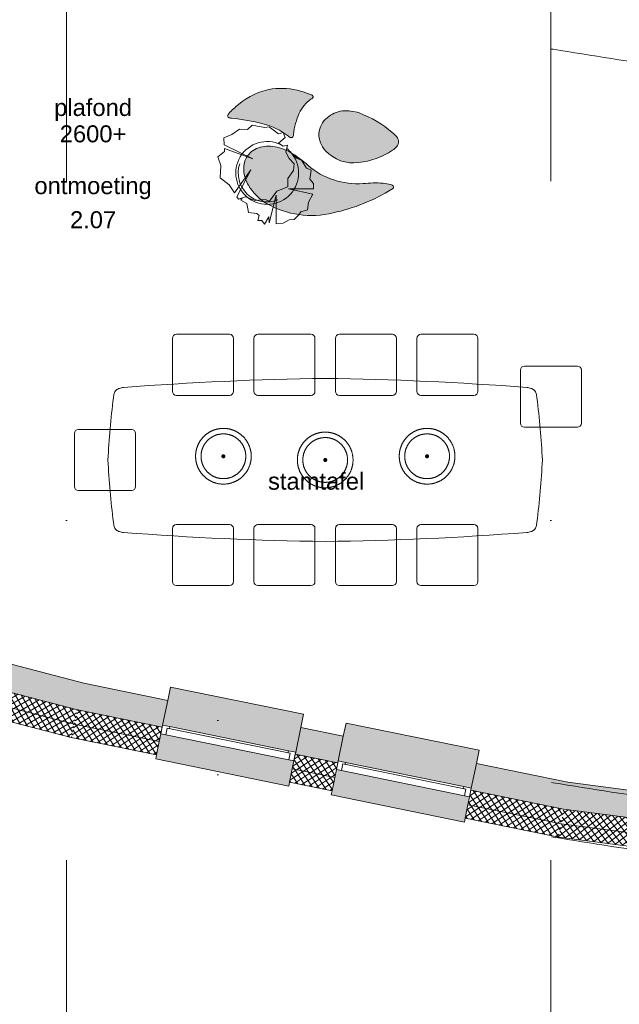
# Model space of a CAD drawing. Extents: x -238422 to 258194, y -34825 to 126331.
# Tile 6 of 239: x -214994 to -210579, y 36587 to 43836. Entities that reach past the tile are written whole.
import ezdxf

# ---------------------------------------------------------------- set-up
doc = ezdxf.new("R2010")
doc.units = 0
doc.header["$LTSCALE"] = 50
doc.linetypes.add('_ .', pattern=[190, 90, -50, 0, -50])
doc.linetypes.add('B0701', pattern=[117.059997, 77.999997, -39.06])
for name, color, linetype in [('00 Bestaand', 7, 'CONTINUOUS'), ('00 Bestaand Afdek-arcering', 7, 'CONTINUOUS'), ('00 Bestaand Doorsnede-arcering', 7, 'CONTINUOUS'), ('00 Bestaand Laagscheidingslijnen', 7, 'CONTINUOUS'), ('00 Bestaand Ramen', 7, 'CONTINUOUS'), ('00 Ruimtenummer', 7, 'CONTINUOUS'), ('00 Simple', 7, 'CONTINUOUS'), ('00 Simple Ramen', 7, 'CONTINUOUS'), ('00 tekst plafond', 7, 'CONTINUOUS'), ('82 Interieur', 7, 'CONTINUOUS'), ('82 Interieur Afdek-arcering', 7, 'CONTINUOUS'), ('A Stramien', 7, 'CONTINUOUS'), ('Tekst_dim 1_ 50', 7, 'CONTINUOUS'), ('WM5448--', 1, 'CONTINUOUS')]:
    doc.layers.add(name, color=color, linetype=linetype)
doc.styles.add('GENERATED_STYLE_1', font='ARIAL.TTF')
pattern_1 = [(-142.42427, (0, 0), (-22.867855, 29.72055), []), (-52.42427, (0, 0), (29.72055, 22.867855), [])]
pattern_2 = [(-146.55948, (0, 0), (-20.665165, 31.29219), []), (-56.55948, (0, 0), (31.29219, 20.665165), [])]
pattern_3 = [(-149.5658, (0, 0), (-18.99557, 32.33293), []), (-59.5658, (0, 0), (32.33293, 18.99557), [])]

# ---------------------------------------------------------------- blocks, each defined once
blk = doc.blocks.new('Slab_2_2', base_point=(13717.3, 14575.3))
at = {"layer": '82 Interieur', "color": 1, "linetype": 'Continuous', "lineweight": 0, "flags": 128}
blk.add_lwpolyline([(13717.3, 14575.3, 0.016916), (13757.9, 15033.7, 0.016916), (13717.3, 15492.1, 0.042976), (13711.5, 15522.2, 0.126468), (13696.9, 15547.7, 0.122651), (13672.1, 15561.2, 0.040557), (13643.5, 15567.4, 0.016247), (12157.9, 15633.7, 0.016247), (10672.2, 15567.4, 0.040557), (10643.6, 15561.2, 0.122651), (10618.8, 15547.7, 0.126468), (10604.2, 15522.2, 0.042976), (10598.5, 15492.1, 0.016916), (10557.9, 15033.7, 0.016916), (10598.5, 14575.3, 0.042976), (10604.2, 14545.1, 0.126468), (10618.8, 14519.7, 0.122651), (10643.6, 14506.2, 0.040557), (10672.2, 14499.9, 0.016247), (12157.9, 14433.7, 0.016247), (13643.5, 14499.9, 0.040557), (13672.1, 14506.2, 0.122651), (13696.9, 14519.7, 0.126468), (13711.5, 14545.1, 0.042976)], format="xyb", close=True, dxfattribs=at)
blk = doc.blocks.new('Slab_3_2', base_point=(11767.2, 17765.7))
at = {"layer": '82 Interieur Afdek-arcering', "linetype": 'Continuous', "lineweight": 0}
blk.add_hatch(color=255, dxfattribs=at).paths.add_polyline_path([(11767.2, 17765.7, 0.136734), (11519.7, 17651.1, 0.036645), (11448.3, 17584.3, 0.051628), (11442.2, 17576.5, 0.127954), (11439.4, 17567.8, 0.206069), (11443.3, 17557.9, 0.082924), (11448.1, 17554.6, 0.048532), (11454.1, 17552.4, 0.032561), (11467.6, 17550.1), (11468.6, 17550, -0.035911), (11699.6, 17509, -0.101459), (11887.4, 17417.4, 0.060134), (11900.7, 17408.3, 0.097103), (11907.5, 17406.4, 0.139041), (11914.3, 17408, 0.18151), (11921.6, 17417.2, 0.05106), (11924.3, 17429.9), (11924.3, 17430.1, -0.074193), (11966.8, 17587.3, -0.141237), (12053.2, 17689.3, 0.036418), (12062.8, 17696, 0.05527), (12066.5, 17699.9, 0.092084), (12068.7, 17704.3, 0.199215), (12067.5, 17713.1, 0.120544), (12061.9, 17718.7, 0.046191), (12054.2, 17722.5, 0.029572), (11976.9, 17748.7, 0.102847)], flags=0)
at = {"layer": '82 Interieur', "color": 1, "linetype": 'Continuous', "lineweight": 0, "flags": 128}
blk.add_lwpolyline([(11767.2, 17765.7, 0.136734), (11519.7, 17651.1, 0.036645), (11448.3, 17584.3, 0.051628), (11442.2, 17576.5, 0.127954), (11439.4, 17567.8, 0.206069), (11443.3, 17557.9, 0.082924), (11448.1, 17554.6, 0.048532), (11454.1, 17552.4, 0.032561), (11467.6, 17550.1), (11468.6, 17550, -0.035911), (11699.6, 17509, -0.101459), (11887.4, 17417.4, 0.060134), (11900.7, 17408.3, 0.097103), (11907.5, 17406.4, 0.139041), (11914.3, 17408, 0.18151), (11921.6, 17417.2, 0.05106), (11924.3, 17429.9), (11924.3, 17430.1, -0.074193), (11966.8, 17587.3, -0.141237), (12053.2, 17689.3, 0.036418), (12062.8, 17696, 0.05527), (12066.5, 17699.9, 0.092084), (12068.7, 17704.3, 0.199215), (12067.5, 17713.1, 0.120544), (12061.9, 17718.7, 0.046191), (12054.2, 17722.5, 0.029572), (11976.9, 17748.7, 0.102847)], format="xyb", close=True, dxfattribs=at)
blk = doc.blocks.new('Slab_4_2', base_point=(12111.7, 17437.2))
at = {"layer": '82 Interieur Afdek-arcering', "linetype": 'Continuous', "lineweight": 0}
blk.add_hatch(color=255, dxfattribs=at).paths.add_polyline_path([(12111.7, 17437.2, 0.19369), (12160, 17310.7, 0.244498), (12403.9, 17222.9, 0.116828), (12653.7, 17313.4, 0.084291), (12685.9, 17340.8, 0.176876), (12698.6, 17377.4, 0.161098), (12683.6, 17414.4, 0.055174), (12652.3, 17443.9, 0.091168), (12407.8, 17588.3, 0.108061), (12284.2, 17603.5, 0.151399), (12172.7, 17553.5, 0.203295)], flags=0)
at = {"layer": '82 Interieur', "color": 1, "linetype": 'Continuous', "lineweight": 0, "flags": 128}
blk.add_lwpolyline([(12111.7, 17437.2, 0.19369), (12160, 17310.7, 0.244498), (12403.9, 17222.9, 0.116828), (12653.7, 17313.4, 0.084291), (12685.9, 17340.8, 0.176876), (12698.6, 17377.4, 0.161098), (12683.6, 17414.4, 0.055174), (12652.3, 17443.9, 0.091168), (12407.8, 17588.3, 0.108061), (12284.2, 17603.5, 0.151399), (12172.7, 17553.5, 0.203295)], format="xyb", close=True, dxfattribs=at)
blk = doc.blocks.new('Slab_5_2', base_point=(12659.8, 17038.4))
at = {"layer": '82 Interieur Afdek-arcering', "linetype": 'Continuous', "lineweight": 0}
blk.add_hatch(color=255, dxfattribs=at).paths.add_polyline_path([(12659.8, 17038.4, 0.332335), (12657.9, 17052.4, 0.079809), (12650.6, 17057.3, 0.038314), (12640.8, 17061.1, 0.052278), (12584.2, 17071.3, 0.043623), (12437.3, 17068.4, -0.197023), (12031.9, 17201.9, 0.047519), (11901.8, 17298.3, 0.10081), (11771.1, 17341.3, 0.129806), (11652.3, 17326.4, 0.190516), (11571.6, 17246.8, 0.137161), (11559.6, 17150.6, 0.094643), (11592.5, 17056.2, 0.12598), (11726.1, 16921.7, 0.193299), (12215.8, 16853, 0.087657), (12649.4, 17028.4, 0.046893), (12655.3, 17032.7, 0.084386)], flags=0)
at = {"layer": '82 Interieur', "color": 1, "linetype": 'Continuous', "lineweight": 0, "flags": 128}
blk.add_lwpolyline([(12659.8, 17038.4, 0.332335), (12657.9, 17052.4, 0.079809), (12650.6, 17057.3, 0.038314), (12640.8, 17061.1, 0.052278), (12584.2, 17071.3, 0.043623), (12437.3, 17068.4, -0.197023), (12031.9, 17201.9, 0.047519), (11901.8, 17298.3, 0.10081), (11771.1, 17341.3, 0.129806), (11652.3, 17326.4, 0.190516), (11571.6, 17246.8, 0.137161), (11559.6, 17150.6, 0.094643), (11592.5, 17056.2, 0.12598), (11726.1, 16921.7, 0.193299), (12215.8, 16853, 0.087657), (12649.4, 17028.4, 0.046893), (12655.3, 17032.7, 0.084386)], format="xyb", close=True, dxfattribs=at)
blk = doc.blocks.new('R1a metaal 15')
at = {"layer": '00 Bestaand Ramen', "color": 1, "linetype": 'Continuous', "lineweight": 0}
for p, q in [((-500, 160), (-500, 190)), ((-500, 190), (500, 190)), ((500, 190), (500, 160)), ((-500, 0), (-462, 0)), ((-500, -65), (-500, 0)), ((-462, 0), (-462, -50)), ((-462, 0), (462, 0)), ((462, -50), (462, 0)), ((462, 0), (500, 0)), ((500, 0), (500, -65)), ((-445, -65), (-500, -65)), ((-462, -50), (-445, -50)), ((-462, -50), (462, -50)), ((-462, -50), (462, -50)), ((-445, -50), (-445, -65)), ((445, -65), (-445, -65)), ((445, -65), (445, -50)), ((445, -50), (462, -50)), ((500, -65), (445, -65)), ((-500, -250), (-500, -350)), ((500, -350), (500, -250)), ((-500, -350), (500, -350))]:
    blk.add_line(p, q, dxfattribs=at)
at = {"layer": '00 Bestaand Ramen', "color": 2, "linetype": 'Continuous', "lineweight": 0}
for p, q in [((-500, 0), (-500, -50)), ((500, 0), (500, -50)), ((-500, -50), (-500, -65)), ((500, -50), (500, -65))]:
    blk.add_line(p, q, dxfattribs=at)
blk = doc.blocks.new('Wall_6_2', base_point=(13945.7, 12660.8))
at = {"layer": '00 Bestaand Afdek-arcering', "linetype": 'Continuous', "lineweight": 0}
for points in [[(14528.5, 12398.3), (15520.1, 12269), (15544, 12452.5), (15556.9, 12551.6), (14565.3, 12680.9), (14552.4, 12581.7)], [(15837.4, 12227.7), (16829, 12098.5), (16852.9, 12281.9), (16865.8, 12381.1), (15874.2, 12510.3), (15861.3, 12411.1)], [(15511.7, 12204.6), (14520.1, 12333.8), (14499.4, 12175.1), (14495.5, 12145.4), (15487.1, 12016.2), (15491, 12045.9)], [(16820.6, 12034), (15829, 12163.2), (15808.3, 12004.6), (15804.4, 11974.8), (16796.1, 11845.6), (16799.9, 11875.4)]]:
    blk.add_hatch(color=255, dxfattribs=at).paths.add_polyline_path(points, flags=0)
at = {"layer": '00 Bestaand Doorsnede-arcering', "linetype": 'Continuous', "lineweight": 0}
for points in [[(13945.7, 12660.8), (13912.7, 12463.4), (14526.5, 12383.4), (14528.5, 12398.3), (14552.4, 12581.7)], [(15520.1, 12269), (15518.1, 12254.2), (15835.5, 12212.8), (15837.4, 12227.7), (15861.3, 12411.1), (15544, 12452.5)], [(16829, 12098.5), (16827.1, 12083.6), (17460.8, 12001), (17480.3, 12200.2), (16852.9, 12281.9)]]:
    blk.add_hatch(color=255, dxfattribs=at).paths.add_polyline_path(points, flags=0)
h = blk.add_hatch(dxfattribs=at)
h.set_pattern_fill('13_45GR_ISOLATIE_0002', color=255, style=0, pattern_type=2)
h.set_pattern_definition(pattern_1)
h.paths.add_polyline_path([(13894.5, 12354.8), (14512.3, 12274.3), (14520.1, 12333.8), (14526.5, 12383.4), (13912.7, 12463.4)], flags=0)
h = blk.add_hatch(dxfattribs=at)
h.set_pattern_fill('13_45GR_ISOLATIE_0002', color=255, style=0, pattern_type=2)
h.set_pattern_definition(pattern_1)
h.paths.add_polyline_path([(13894.5, 12354.8), (13878, 12256.1), (14499.4, 12175.1), (14512.3, 12274.3)], flags=0)
h = blk.add_hatch(dxfattribs=at)
h.set_pattern_fill('13_45GR_ISOLATIE_0002', color=255, style=0, pattern_type=2)
h.set_pattern_definition(pattern_1)
h.paths.add_polyline_path([(15503.9, 12145.1), (15821.2, 12103.7), (15829, 12163.2), (15835.5, 12212.8), (15518.1, 12254.2), (15511.7, 12204.6)], flags=0)
h = blk.add_hatch(dxfattribs=at)
h.set_pattern_fill('13_45GR_ISOLATIE_0002', color=255, style=0, pattern_type=2)
h.set_pattern_definition(pattern_1)
h.paths.add_polyline_path([(15503.9, 12145.1), (15491, 12045.9), (15808.3, 12004.6), (15821.2, 12103.7)], flags=0)
h = blk.add_hatch(dxfattribs=at)
h.set_pattern_fill('13_45GR_ISOLATIE_0002', color=255, style=0, pattern_type=2)
h.set_pattern_definition(pattern_1)
h.paths.add_polyline_path([(16820.6, 12034), (16812.9, 11974.5), (17450.1, 11891.5), (17460.8, 12001), (16827.1, 12083.6)], flags=0)
h = blk.add_hatch(dxfattribs=at)
h.set_pattern_fill('13_45GR_ISOLATIE_0002', color=255, style=0, pattern_type=2)
h.set_pattern_definition(pattern_1)
h.paths.add_polyline_path([(16799.9, 11875.4), (17440.3, 11791.9), (17450.1, 11891.5), (16812.9, 11974.5)], flags=0)
at = {"layer": '00 Bestaand', "color": 2, "linetype": 'Continuous', "lineweight": 0}
for p, q in [((14552.4, 12581.7), (13945.7, 12660.8)), ((14528.5, 12398.3), (14552.4, 12581.7)), ((14526.5, 12383.4), (14528.5, 12398.3)), ((15520.1, 12269), (15544, 12452.5)), ((15861.3, 12411.1), (15544, 12452.5)), ((15837.4, 12227.7), (15861.3, 12411.1)), ((14512.3, 12274.3), (14520.1, 12333.8)), ((14520.1, 12333.8), (14526.5, 12383.4)), ((13878, 12256.1), (14499.4, 12175.1)), ((14499.4, 12175.1), (14512.3, 12274.3)), ((15511.7, 12204.6), (15518.1, 12254.2)), ((15518.1, 12254.2), (15520.1, 12269)), ((16829, 12098.5), (16852.9, 12281.9)), ((17480.3, 12200.2), (16852.9, 12281.9)), ((15503.9, 12145.1), (15511.7, 12204.6)), ((15829, 12163.2), (15835.5, 12212.8)), ((15835.5, 12212.8), (15837.4, 12227.7)), ((15491, 12045.9), (15503.9, 12145.1)), ((15821.2, 12103.7), (15829, 12163.2)), ((15491, 12045.9), (15808.3, 12004.6)), ((15808.3, 12004.6), (15821.2, 12103.7)), ((16812.9, 11974.5), (16820.6, 12034)), ((16820.6, 12034), (16827.1, 12083.6)), ((16827.1, 12083.6), (16829, 12098.5)), ((16799.9, 11875.4), (16812.9, 11974.5)), ((16799.9, 11875.4), (17440.3, 11791.9))]:
    blk.add_line(p, q, dxfattribs=at)
at = {"layer": '00 Bestaand Laagscheidingslijnen', "color": 2, "linetype": 'Continuous', "lineweight": 0}
for p, q in [((14526.5, 12383.4), (13912.7, 12463.4)), ((14512.3, 12274.3), (13894.5, 12354.8)), ((15835.5, 12212.8), (15518.1, 12254.2)), ((15821.2, 12103.7), (15503.9, 12145.1)), ((17460.8, 12001), (16827.1, 12083.6)), ((17450.1, 11891.5), (16812.9, 11974.5))]:
    blk.add_line(p, q, dxfattribs=at)
at = {"layer": '00 Bestaand Ramen', "color": 1, "linetype": 'Continuous', "lineweight": 0, "zscale": 1000, "rotation": 172.575727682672}
for p in [(15015.9, 12269.2), (16324.8, 12098.6)]:
    blk.add_blockref('R1a metaal 15', p, dxfattribs=at)
blk = doc.blocks.new('R1a metaal 15_8')
at = {"layer": '00 Bestaand Ramen', "color": 1, "linetype": 'Continuous', "lineweight": 0}
for p, q in [((-500, 160), (-500, 190)), ((-500, 190), (500, 190)), ((500, 190), (500, 160)), ((-500, 0), (-462, 0)), ((-500, -65), (-500, 0)), ((-462, 0), (-462, -50)), ((-462, 0), (462, 0)), ((462, -50), (462, 0)), ((462, 0), (500, 0)), ((500, 0), (500, -65)), ((-445, -65), (-500, -65)), ((-462, -50), (-445, -50)), ((-462, -50), (462, -50)), ((-462, -50), (462, -50)), ((-445, -50), (-445, -65)), ((445, -65), (-445, -65)), ((445, -65), (445, -50)), ((445, -50), (462, -50)), ((500, -65), (445, -65)), ((-500, -250), (-500, -350)), ((500, -350), (500, -250)), ((-500, -350), (500, -350))]:
    blk.add_line(p, q, dxfattribs=at)
at = {"layer": '00 Bestaand Ramen', "color": 2, "linetype": 'Continuous', "lineweight": 0}
for p, q in [((-500, 0), (-500, -50)), ((500, 0), (500, -50)), ((-500, -50), (-500, -65)), ((500, -50), (500, -65))]:
    blk.add_line(p, q, dxfattribs=at)
blk = doc.blocks.new('Wall_14_2', base_point=(10380.1, 13390))
at = {"layer": '00 Bestaand Afdek-arcering', "linetype": 'Continuous', "lineweight": 0}
for points in [[(10961.1, 13082.4), (11940.8, 12882), (11977.9, 13063.2), (11997.9, 13161.2), (11018.2, 13361.6), (10998.1, 13263.6)], [(12254.3, 12817.9), (13234, 12617.5), (13271.1, 12798.7), (13291.1, 12896.7), (12311.4, 13097.1), (12291.4, 12999.1)], [(11927.8, 12818.3), (10948, 13018.7), (10916, 12861.9), (10910, 12832.6), (11889.7, 12632.2), (11895.7, 12661.6)], [(13221, 12553.8), (12241.3, 12754.2), (12209.2, 12597.4), (12203.2, 12568), (13182.9, 12367.7), (13188.9, 12397.1)]]:
    blk.add_hatch(color=255, dxfattribs=at).paths.add_polyline_path(points, flags=0)
at = {"layer": '00 Bestaand Doorsnede-arcering', "linetype": 'Continuous', "lineweight": 0}
for points in [[(10380.1, 13390), (10334.8, 13195.2), (10958.1, 13067.7), (10961.1, 13082.4), (10998.1, 13263.6)], [(11940.8, 12882), (11937.8, 12867.3), (12251.3, 12803.2), (12254.3, 12817.9), (12291.4, 12999.1), (11977.9, 13063.2)], [(13234, 12617.5), (13231, 12602.8), (13912.7, 12463.4), (13945.7, 12660.8), (13271.1, 12798.7)]]:
    blk.add_hatch(color=255, dxfattribs=at).paths.add_polyline_path(points, flags=0)
h = blk.add_hatch(dxfattribs=at)
h.set_pattern_fill('13_45GR_ISOLATIE_0002', color=255, style=0, pattern_type=2)
h.set_pattern_definition(pattern_2)
h.paths.add_polyline_path([(10310, 13088), (10936, 12959.9), (10948, 13018.7), (10958.1, 13067.7), (10334.8, 13195.2)], flags=0)
h = blk.add_hatch(dxfattribs=at)
h.set_pattern_fill('13_45GR_ISOLATIE_0002', color=255, style=0, pattern_type=2)
h.set_pattern_definition(pattern_2)
h.paths.add_polyline_path([(10310, 13088), (10287.4, 12990.5), (10916, 12861.9), (10936, 12959.9)], flags=0)
h = blk.add_hatch(dxfattribs=at)
h.set_pattern_fill('13_45GR_ISOLATIE_0002', color=255, style=0, pattern_type=2)
h.set_pattern_definition(pattern_2)
h.paths.add_polyline_path([(11915.7, 12759.5), (12229.2, 12695.4), (12241.3, 12754.2), (12251.3, 12803.2), (11937.8, 12867.3), (11927.8, 12818.3)], flags=0)
h = blk.add_hatch(dxfattribs=at)
h.set_pattern_fill('13_45GR_ISOLATIE_0002', color=255, style=0, pattern_type=2)
h.set_pattern_definition(pattern_2)
h.paths.add_polyline_path([(11915.7, 12759.5), (11895.7, 12661.6), (12209.2, 12597.4), (12229.2, 12695.4)], flags=0)
h = blk.add_hatch(dxfattribs=at)
h.set_pattern_fill('13_45GR_ISOLATIE_0002', color=255, style=0, pattern_type=2)
h.set_pattern_definition(pattern_2)
h.paths.add_polyline_path([(13221, 12553.8), (13209, 12495), (13894.5, 12354.8), (13912.7, 12463.4), (13231, 12602.8)], flags=0)
h = blk.add_hatch(dxfattribs=at)
h.set_pattern_fill('13_45GR_ISOLATIE_0002', color=255, style=0, pattern_type=2)
h.set_pattern_definition(pattern_2)
h.paths.add_polyline_path([(13188.9, 12397.1), (13878, 12256.1), (13894.5, 12354.8), (13209, 12495)], flags=0)
at = {"layer": '00 Bestaand', "color": 2, "linetype": 'Continuous', "lineweight": 0}
for p, q in [((10998.1, 13263.6), (10380.1, 13390)), ((10961.1, 13082.4), (10998.1, 13263.6)), ((10948, 13018.7), (10958.1, 13067.7)), ((10958.1, 13067.7), (10961.1, 13082.4)), ((11940.8, 12882), (11977.9, 13063.2)), ((12291.4, 12999.1), (11977.9, 13063.2)), ((10287.4, 12990.5), (10916, 12861.9)), ((10936, 12959.9), (10948, 13018.7)), ((12254.3, 12817.9), (12291.4, 12999.1)), ((10916, 12861.9), (10936, 12959.9)), ((11927.8, 12818.3), (11937.8, 12867.3)), ((11937.8, 12867.3), (11940.8, 12882)), ((11895.7, 12661.6), (11915.7, 12759.5)), ((11915.7, 12759.5), (11927.8, 12818.3)), ((12241.3, 12754.2), (12251.3, 12803.2)), ((12251.3, 12803.2), (12254.3, 12817.9)), ((13234, 12617.5), (13271.1, 12798.7)), ((13945.7, 12660.8), (13271.1, 12798.7)), ((12209.2, 12597.4), (12229.2, 12695.4)), ((12229.2, 12695.4), (12241.3, 12754.2)), ((11895.7, 12661.6), (12209.2, 12597.4)), ((13231, 12602.8), (13234, 12617.5)), ((13209, 12495), (13221, 12553.8)), ((13221, 12553.8), (13231, 12602.8)), ((13188.9, 12397.1), (13209, 12495)), ((13188.9, 12397.1), (13878, 12256.1))]:
    blk.add_line(p, q, dxfattribs=at)
at = {"layer": '00 Bestaand Laagscheidingslijnen', "color": 2, "linetype": 'Continuous', "lineweight": 0}
for p, q in [((10958.1, 13067.7), (10334.8, 13195.2)), ((10936, 12959.9), (10310, 13088)), ((12251.3, 12803.2), (11937.8, 12867.3)), ((12229.2, 12695.4), (11915.7, 12759.5)), ((13912.7, 12463.4), (13231, 12602.8)), ((13894.5, 12354.8), (13209, 12495))]:
    blk.add_line(p, q, dxfattribs=at)
at = {"layer": '00 Bestaand Ramen', "color": 1, "linetype": 'Continuous', "lineweight": 0, "zscale": 1000, "rotation": 168.4405245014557}
for p in [(11437.9, 12918.5), (12731.1, 12654)]:
    blk.add_blockref('R1a metaal 15_8', p, dxfattribs=at)
blk = doc.blocks.new('R1a metaal 15_9')
at = {"layer": '00 Bestaand Ramen', "color": 1, "linetype": 'Continuous', "lineweight": 0}
for p, q in [((-500, 160), (-500, 190)), ((-500, 190), (500, 190)), ((500, 190), (500, 160)), ((-500, 0), (-462, 0)), ((-500, -65), (-500, 0)), ((-462, 0), (-462, -50)), ((-462, 0), (462, 0)), ((462, -50), (462, 0)), ((462, 0), (500, 0)), ((500, 0), (500, -65)), ((-445, -65), (-500, -65)), ((-462, -50), (-445, -50)), ((-462, -50), (462, -50)), ((-462, -50), (462, -50)), ((-445, -50), (-445, -65)), ((445, -65), (-445, -65)), ((445, -65), (445, -50)), ((445, -50), (462, -50)), ((500, -65), (445, -65)), ((-500, -250), (-500, -350)), ((500, -350), (500, -250)), ((-500, -350), (500, -350))]:
    blk.add_line(p, q, dxfattribs=at)
at = {"layer": '00 Bestaand Ramen', "color": 2, "linetype": 'Continuous', "lineweight": 0}
for p, q in [((-500, 0), (-500, -50)), ((500, 0), (500, -50)), ((-500, -50), (-500, -65)), ((500, -50), (500, -65))]:
    blk.add_line(p, q, dxfattribs=at)
blk = doc.blocks.new('Wall_15_2', base_point=(6795, 14321.6))
at = {"layer": '00 Bestaand Afdek-arcering', "linetype": 'Continuous', "lineweight": 0}
for points in [[(7435.7, 13964), (8403.6, 13712.5), (8450.1, 13891.5), (8475.3, 13988.3), (7507.4, 14239.8), (7482.3, 14143)], [(8387.2, 13649.6), (7419.4, 13901.1), (7379.1, 13746.2), (7371.6, 13717.2), (8339.5, 13465.7), (8347, 13494.7)], [(8713.3, 13632), (9681.2, 13380.5), (9727.7, 13559.6), (9752.8, 13656.3), (8785, 13907.8), (8759.8, 13811.1)], [(9664.8, 13317.6), (8697, 13569.1), (8656.7, 13414.2), (8649.2, 13385.2), (9617, 13133.7), (9624.6, 13162.7)]]:
    blk.add_hatch(color=255, dxfattribs=at).paths.add_polyline_path(points, flags=0)
at = {"layer": '00 Bestaand Doorsnede-arcering', "linetype": 'Continuous', "lineweight": 0}
for points in [[(6795, 14321.6), (6595, 14166.9), (7432, 13949.5), (7435.7, 13964), (7482.3, 14143)], [(8403.6, 13712.5), (8399.8, 13698), (8709.5, 13617.5), (8713.3, 13632), (8759.8, 13811.1), (8450.1, 13891.5)], [(9681.2, 13380.5), (9677.4, 13366), (10334.8, 13195.2), (10380.1, 13390), (9727.7, 13559.6)]]:
    blk.add_hatch(color=255, dxfattribs=at).paths.add_polyline_path(points, flags=0)
h = blk.add_hatch(dxfattribs=at)
h.set_pattern_fill('13_45GR_ISOLATIE_0002', color=255, style=0, pattern_type=2)
h.set_pattern_definition(pattern_3)
h.paths.add_polyline_path([(6485, 14081.8), (7404.3, 13843), (7419.4, 13901.1), (7432, 13949.5), (6595, 14166.9)], flags=0)
h = blk.add_hatch(dxfattribs=at)
h.set_pattern_fill('13_45GR_ISOLATIE_0002', color=255, style=0, pattern_type=2)
h.set_pattern_definition(pattern_3)
h.paths.add_polyline_path([(6485, 14081.8), (6385, 14004.5), (7379.1, 13746.2), (7404.3, 13843)], flags=0)
h = blk.add_hatch(dxfattribs=at)
h.set_pattern_fill('13_45GR_ISOLATIE_0002', color=255, style=0, pattern_type=2)
h.set_pattern_definition(pattern_3)
h.paths.add_polyline_path([(8372.2, 13591.5), (8681.9, 13511), (8697, 13569.1), (8709.5, 13617.5), (8399.8, 13698), (8387.2, 13649.6)], flags=0)
h = blk.add_hatch(dxfattribs=at)
h.set_pattern_fill('13_45GR_ISOLATIE_0002', color=255, style=0, pattern_type=2)
h.set_pattern_definition(pattern_3)
h.paths.add_polyline_path([(8372.2, 13591.5), (8347, 13494.7), (8656.7, 13414.2), (8681.9, 13511)], flags=0)
h = blk.add_hatch(dxfattribs=at)
h.set_pattern_fill('13_45GR_ISOLATIE_0002', color=255, style=0, pattern_type=2)
h.set_pattern_definition(pattern_3)
h.paths.add_polyline_path([(9664.8, 13317.6), (9649.7, 13259.5), (10310, 13088), (10334.8, 13195.2), (9677.4, 13366)], flags=0)
h = blk.add_hatch(dxfattribs=at)
h.set_pattern_fill('13_45GR_ISOLATIE_0002', color=255, style=0, pattern_type=2)
h.set_pattern_definition(pattern_3)
h.paths.add_polyline_path([(9624.6, 13162.7), (10287.4, 12990.5), (10310, 13088), (9649.7, 13259.5)], flags=0)
at = {"layer": '00 Bestaand', "color": 2, "linetype": 'Continuous', "lineweight": 0}
for p, q in [((7482.3, 14143), (6795, 14321.6)), ((7435.7, 13964), (7482.3, 14143)), ((6385, 14004.5), (7379.1, 13746.2)), ((7419.4, 13901.1), (7432, 13949.5)), ((7432, 13949.5), (7435.7, 13964)), ((7404.3, 13843), (7419.4, 13901.1)), ((8403.6, 13712.5), (8450.1, 13891.5)), ((8759.8, 13811.1), (8450.1, 13891.5)), ((7379.1, 13746.2), (7404.3, 13843)), ((8713.3, 13632), (8759.8, 13811.1)), ((8399.8, 13698), (8403.6, 13712.5)), ((8372.2, 13591.5), (8387.2, 13649.6)), ((8387.2, 13649.6), (8399.8, 13698)), ((8709.5, 13617.5), (8713.3, 13632)), ((8347, 13494.7), (8372.2, 13591.5)), ((8681.9, 13511), (8697, 13569.1)), ((8697, 13569.1), (8709.5, 13617.5)), ((9681.2, 13380.5), (9727.7, 13559.6)), ((10380.1, 13390), (9727.7, 13559.6)), ((8347, 13494.7), (8656.7, 13414.2)), ((8656.7, 13414.2), (8681.9, 13511)), ((9664.8, 13317.6), (9677.4, 13366)), ((9677.4, 13366), (9681.2, 13380.5)), ((9649.7, 13259.5), (9664.8, 13317.6)), ((9624.6, 13162.7), (9649.7, 13259.5)), ((9624.6, 13162.7), (10287.4, 12990.5))]:
    blk.add_line(p, q, dxfattribs=at)
at = {"layer": '00 Bestaand Laagscheidingslijnen', "color": 2, "linetype": 'Continuous', "lineweight": 0}
for p, q in [((7432, 13949.5), (6595, 14166.9)), ((7404.3, 13843), (6485, 14081.8)), ((8709.5, 13617.5), (8399.8, 13698)), ((8681.9, 13511), (8372.2, 13591.5)), ((10334.8, 13195.2), (9677.4, 13366)), ((10310, 13088), (9649.7, 13259.5))]:
    blk.add_line(p, q, dxfattribs=at)
at = {"layer": '00 Bestaand Ramen', "color": 1, "linetype": 'Continuous', "lineweight": 0, "zscale": 1000, "rotation": 165.4341988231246}
for p in [(7903.3, 13775.3), (9180.9, 13443.3)]:
    blk.add_blockref('R1a metaal 15_9', p, dxfattribs=at)
blk = doc.blocks.new('Empty Window')
at = {"layer": '00 Simple Ramen', "color": 1, "linetype": 'Continuous', "lineweight": 0}
for p, q in [((-3411.1, 5), (-3411.9, -7.5)), ((3411.1, 5), (3411.9, -7.5)), ((-3411.9, -7.5), (-3417.8, -107.3)), ((3411.9, -7.5), (3417.8, -107.3)), ((-3417.8, -107.3), (-3418.6, -119.8)), ((3417.8, -107.3), (3418.6, -119.8))]:
    blk.add_line(p, q, dxfattribs=at)
blk = doc.blocks.new('Wall_45_2', base_point=(31497.2, 16112.4))
at = {"layer": '00 Simple Ramen', "color": 1, "linetype": 'Continuous', "lineweight": 0, "xscale": -0.9999999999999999, "zscale": 1000, "rotation": 194.159766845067}
blk.add_blockref('Empty Window', (12344.1, 14513.3), dxfattribs=at)
blk = doc.blocks.new('Wall_67_2', base_point=(17049, 15589.9))
at = {"layer": '00 Simple Ramen', "color": 1, "linetype": 'Continuous', "lineweight": 0, "xscale": -0.9999999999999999, "zscale": 1000, "rotation": 194.1597668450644}
blk.add_blockref('Empty Window', (12344.1, 14513.3), dxfattribs=at)
blk = doc.blocks.new('Wall_80_2', base_point=(12302.8, 15178.6))
at = {"layer": '82 Interieur', "color": 9, "linetype": 'B0701', "lineweight": 0}
for radius in [205, 164.8, 11.2, 4]:
    blk.add_arc((12157.9, 15033.7), radius, 45, 225, dxfattribs=at)
blk = doc.blocks.new('Wall_81_2', base_point=(12012.9, 14888.7))
at = {"layer": '82 Interieur', "color": 9, "linetype": 'B0701', "lineweight": 0}
for radius in [205, 164.8, 11.2, 4]:
    blk.add_arc((12157.9, 15033.7), radius, 225, 45, dxfattribs=at)
blk = doc.blocks.new('Wall_82_2', base_point=(11263.4, 14916.1))
at = {"layer": '82 Interieur', "color": 9, "linetype": 'B0701', "lineweight": 0}
for radius in [205, 164.8, 11.2, 4]:
    blk.add_arc((11408.4, 15061), radius, 225, 45, dxfattribs=at)
blk = doc.blocks.new('Wall_83_2', base_point=(11553.3, 15206))
at = {"layer": '82 Interieur', "color": 9, "linetype": 'B0701', "lineweight": 0}
for radius in [205, 164.8, 11.2, 4]:
    blk.add_arc((11408.4, 15061), radius, 45, 225, dxfattribs=at)
blk = doc.blocks.new('Wall_84_2', base_point=(12763.4, 14916.1))
at = {"layer": '82 Interieur', "color": 9, "linetype": 'B0701', "lineweight": 0}
for radius in [205, 164.8, 11.2, 4]:
    blk.add_arc((12908.4, 15061), radius, 225, 45, dxfattribs=at)
blk = doc.blocks.new('Wall_85_2', base_point=(13053.3, 15206))
at = {"layer": '82 Interieur', "color": 9, "linetype": 'B0701', "lineweight": 0}
for radius in [205, 164.8, 11.2, 4]:
    blk.add_arc((12908.4, 15061), radius, 45, 225, dxfattribs=at)
blk = doc.blocks.new('Module bank 01 15')
at = {"layer": '82 Interieur', "color": 1, "linetype": 'Continuous', "lineweight": 0}
for p, q in [((30, 450), (420, 450)), ((0, 30), (0, 420)), ((450, 420), (450, 30)), ((420, 0), (30, 0))]:
    blk.add_line(p, q, dxfattribs=at)
for centre, start, end in [((30, 420), 90, 180), ((420, 420), 0, 90), ((30, 30), 180, 270), ((420, 30), 270, 0)]:
    blk.add_arc(centre, 30, start, end, dxfattribs=at)
blk = doc.blocks.new('Module bank 01 15_2')
at = {"layer": '82 Interieur', "color": 1, "linetype": 'Continuous', "lineweight": 0}
for p, q in [((30, 450), (420, 450)), ((0, 30), (0, 420)), ((450, 420), (450, 30)), ((420, 0), (30, 0))]:
    blk.add_line(p, q, dxfattribs=at)
for centre, start, end in [((30, 420), 90, 180), ((420, 420), 0, 90), ((30, 30), 180, 270), ((420, 30), 270, 0)]:
    blk.add_arc(centre, 30, start, end, dxfattribs=at)
blk = doc.blocks.new('Plant 03 15')
at = {"layer": '82 Interieur', "color": 1, "linetype": 'Continuous', "lineweight": 0}
for p, q in [((-67.5, 404.4), (-99.1, 365)), ((-99.1, 365), (-9.6, 149.2)), ((-7, 385.6), (-67.5, 404.4)), ((63, 376.6), (-7, 385.6)), ((103.5, 336), (63, 376.6)), ((-193.8, 330.8), (-220.1, 267.6)), ((-130.7, 325.5), (-193.8, 330.8)), ((-115.5, 344.4), (-130.7, 325.5)), ((-9.6, 149.2), (-115.5, 344.4)), ((150.4, 336.8), (103.5, 336)), ((208.7, 262.4), (150.4, 336.8)), ((-220.1, 267.6), (-283.3, 201.9)), ((235, 244.7), (208.7, 262.4)), ((253.5, 159.8), (235, 244.7)), ((-283.3, 201.9), (-267.5, 120.3)), ((285, 144), (253.5, 159.8)), ((-75.4, 96.6), (-283, 16.2)), ((-267.5, 120.3), (-277.9, 50)), ((-277.9, 50), (-75.4, 96.6)), ((220.4, 69.7), (207.2, 109.8)), ((207.2, 109.8), (271.4, 107.1)), ((271.4, 107.1), (285, 144)), ((-283, 16.2), (-285.9, -3.4)), ((203.5, 22.9), (193, -27.1)), ((248.2, 54.5), (203.5, 22.9)), ((248.2, 54.5), (220.4, 69.7)), ((227.7, 40), (248.2, 54.5)), ((227.7, 40), (227.7, 40)), ((-262.2, -69.1), (-296.4, -127)), ((-285.9, -3.4), (-260.9, -15.2)), ((-235.9, -27.1), (-285.9, -3.4)), ((-260.9, -15.2), (-278, -21.8)), ((-278, -21.8), (-262.2, -69.1)), ((-199.9, -93.6), (-235.9, -27.1)), ((193, -27.1), (193, -82.3)), ((235, -66.5), (230.9, -10.9)), ((252.3, -96.5), (235, -66.5)), ((-296.4, -127), (-254.3, -171.8)), ((-140.1, -137.4), (-199.9, -93.6)), ((-125.4, -166.5), (-140.1, -137.4)), ((87.7, -132.3), (45.6, -177)), ((156.9, -114.4), (87.7, -132.3)), ((156.9, -114.4), (193, -82.3)), ((240.3, -166.5), (252.3, -96.5)), ((-251.7, -195.4), (-283.3, -216.5)), ((-283.3, -216.5), (-261.3, -234.8)), ((-254.3, -171.8), (-251.7, -195.4)), ((-232.5, -285), (-58.2, -166.5)), ((-58.2, -166.5), (-198.2, -323.8)), ((-36, -148.1), (-125.4, -166.5)), ((45.6, -177), (-36, -148.1)), ((148.9, -340.3), (40.3, -190.2)), ((40.3, -190.2), (177.8, -314.6)), ((206.1, -242.8), (256.1, -200.7)), ((256.1, -200.7), (240.3, -166.5)), ((-261.3, -234.8), (-264.9, -269.1)), ((-264.9, -269.1), (-204.3, -250.7)), ((-204.3, -250.7), (-232.5, -285)), ((203.4, -284.1), (206.1, -242.8)), ((203.4, -284.1), (203.4, -284.1)), ((-198.2, -323.8), (-156.3, -355.8)), ((-156.3, -355.8), (-107, -366.5)), ((43, -400.7), (85.1, -361.2)), ((85.1, -361.2), (148.9, -340.3)), ((-107, -366.5), (-78.9, -388.2)), ((-78.9, -388.2), (-33.3, -384.9)), ((-33.3, -384.9), (-4.4, -377)), ((-4.4, -377), (43, -400.7))]:
    blk.add_line(p, q, dxfattribs=at)
for centre, radius, start, end in [((0, 0), 231.2, 17.5423, 355.2897), ((0, 0), 213.5, 120, 250), ((0, 0), 231.2, 357.28623, 9.96833), ((0, 0), 231.2, 357.2864, 9.96848), ((-14.9, -127), 268.9, 315.78492, 324.26462), ((-14.9, -127), 268.9, 315.7848, 324.2645)]:
    blk.add_arc(centre, radius, start, end, dxfattribs=at)
blk = doc.blocks.new('dasg')
at = {"layer": 'A Stramien', "color": 9, "linetype": '_ .', "lineweight": 0, "flags": 128}
for points in [[(-250690.9, 63309.5), (-250690.9, 93947.6)], [(-247124.9, 63309.5), (-247124.9, 93947.6)]]:
    blk.add_lwpolyline(points, dxfattribs=at)
for points in [[(-214381.2, 76092), (-232620.2, 73287.9, -0.123), (-260004.9, 77469.7)], [(-214381.2, 70692), (-232620.2, 67887.9, -0.123), (-260004.9, 72069.7)], [(-214381.2, 70292), (-232620.2, 67487.9, -0.123), (-260004.9, 71669.7)]]:
    blk.add_lwpolyline(points, format="xyb", dxfattribs=at)
at = {"layer": '00 Bestaand', "color": 1, "lineweight": 0}
for name, p in [('Wall_15_2', (-254149, 70043.7)), ('Wall_14_2', (-250564, 69112.1)), ('Wall_6_2', (-246998.3, 68382.8))]:
    blk.add_blockref(name, p, dxfattribs=at)
at = {"layer": '00 Simple', "color": 1, "lineweight": 0}
for name, p in [('Wall_45_2', (-229446.8, 71834.4)), ('Wall_67_2', (-243895, 71312))]:
    blk.add_blockref(name, p, dxfattribs=at)
at = {"layer": '82 Interieur', "color": 1, "linetype": 'Continuous', "lineweight": 0}
for name, p in [('Slab_3_2', (-249176.8, 73487.8)), ('Slab_4_2', (-248832.4, 73159.3)), ('Slab_5_2', (-248284.2, 72760.5)), ('Slab_2_2', (-247226.8, 70297.3))]:
    blk.add_blockref(name, p, dxfattribs=at)
at = {"layer": '82 Interieur', "color": 1, "linetype": 'Continuous', "lineweight": 0, "zscale": 1000}
for name, p, rotation in [('Plant 03 15', (-249213.4, 72868.7), 41.54705459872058), ('Module bank 01 15', (-249461.2, 71230.8), 90), ('Module bank 01 15', (-248861.2, 71230.8), 90), ('Module bank 01 15_2', (-248261.2, 71230.8), 90), ('Module bank 01 15', (-247661.2, 71230.8), 90), ('Module bank 01 15', (-246898.9, 70997), 90), ('Module bank 01 15', (-250182.7, 70530.8), 90), ('Module bank 01 15_2', (-249461.2, 69830.8), 90), ('Module bank 01 15', (-248861.2, 69830.8), 90), ('Module bank 01 15', (-248261.2, 69830.8), 90), ('Module bank 01 15_2', (-247661.2, 69830.8), 90)]:
    blk.add_blockref(name, p, dxfattribs=dict(at, rotation=rotation))
at = {"layer": '82 Interieur', "color": 1, "lineweight": 0}
for name, p in [('Wall_83_2', (-249390.7, 70928.1)), ('Wall_85_2', (-247890.7, 70928.1)), ('Wall_82_2', (-249680.6, 70638.1)), ('Wall_80_2', (-248641.2, 70900.7)), ('Wall_81_2', (-248931.1, 70610.8)), ('Wall_84_2', (-248180.6, 70638.1))]:
    blk.add_blockref(name, p, dxfattribs=at)
at = {"layer": '00 Ruimtenummer', "color": 2, "linetype": 'Continuous', "lineweight": 0, "insert": (-250495.5, 72523.7), "char_height": 125, "attachment_point": 5, "style": 'GENERATED_STYLE_1'}
blk.add_mtext('{2.07}', dxfattribs=at)
at = {"layer": '00 tekst plafond', "color": 1, "linetype": 'Continuous', "lineweight": 0, "insert": (-250495.5, 73253), "char_height": 125, "attachment_point": 5, "line_spacing_factor": 0.930826, "style": 'GENERATED_STYLE_1'}
blk.add_mtext('{plafond\\P2600+}', dxfattribs=at)
at = {"layer": 'Tekst_dim 1_ 50', "color": 1, "linetype": 'Continuous', "lineweight": 0, "char_height": 125, "attachment_point": 5, "style": 'GENERATED_STYLE_1'}
for s, insert in [('{ontmoeting}', (-250495.5, 72756.7)), ('{stamtafel}', (-248852.7, 70598.7))]:
    blk.add_mtext(s, dxfattribs=dict(at, insert=insert))

msp = doc.modelspace()

# ---------------------------------------------------------------- block references
at = {"layer": 'WM5448--'}
msp.add_blockref('dasg', (36041.72169, -30160.8573), dxfattribs=at)

doc.saveas('drawing.dxf')
